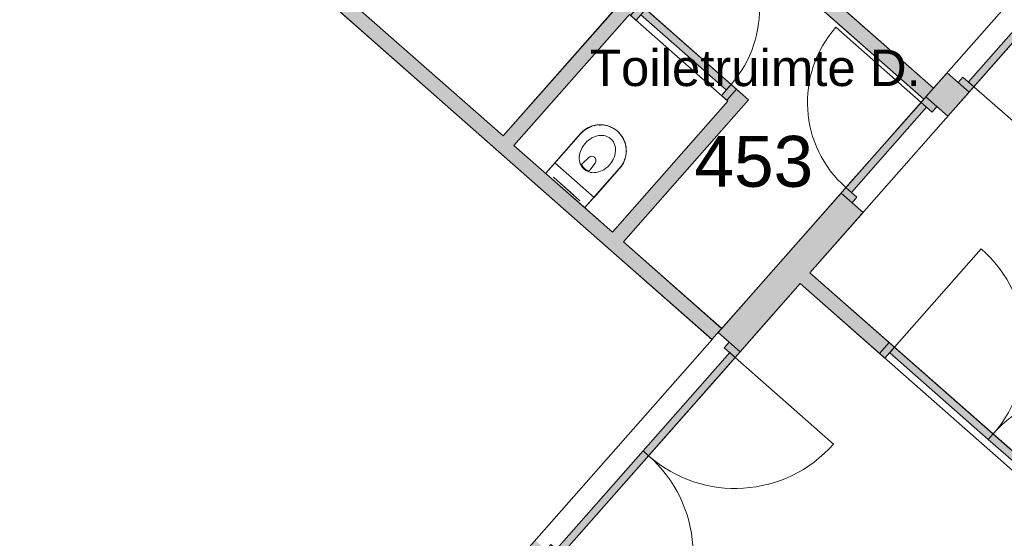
# Model space of a CAD drawing. Header units: millimetres. Extents: x 23089 to 106528, y 39021 to 113498.
# Tile 44 of 50: x 70451 to 77208, y 92729 to 96290. Entities that reach past the tile are written whole.
import ezdxf

# ---------------------------------------------------------------- set-up
doc = ezdxf.new("R2010")
doc.units = ezdxf.units.MM
for name, color, linetype, lineweight in [('A--A2__Ruwbouw', 8, 'Continuous', 9), ('A--L$01A__Algemeen', 7, 'Continuous', 9), ('A--L22__Binnenwanden', 2, 'Continuous', 9), ('A--L3__Afbouw', 2, 'Continuous', 9), ('A--L74__VasteSanitaireVoorz', 1, 'Continuous', 9), ('A--LR9__AlgVoorz', 7, 'Continuous', 9), ('A--TR9__AlgVoorz', 1, 'Continuous', 13)]:
    doc.layers.add(name, color=color, linetype=linetype, lineweight=lineweight)
doc.styles.add('Arial', font='arial.ttf', dxfattribs={"height": 350})
doc.styles.add('Arial_1', font='arial.ttf', dxfattribs={"height": 250})

# ---------------------------------------------------------------- blocks, each defined once
blk = doc.blocks.new('32_DO_WB_vo deur enkel1 - vo 2-1929187-DO-Begane grond - Nieuwe vloeren')
at = {"layer": 'A--L3__Afbouw'}
h = blk.add_hatch(color=9, dxfattribs=at)
h.paths.add_polyline_path([(560, 100), (510, 100), (510, 0), (560, 0), (560, 94)])
h.paths.add_polyline_path([(-270, 100), (-320, 100), (-320, 0), (-270, 0), (-270, 64.2)])
blk.add_hatch(color=9, dxfattribs=at).paths.add_polyline_path([(510, 100), (-270, 100), (-270, 50), (510, 50)])
at = {"layer": 'A--L$01A__Algemeen'}
blk.add_line((510, 100), (510, 880), dxfattribs=at)
blk.add_arc((510, 100), 780, 90, 180, dxfattribs=at)
at = {"layer": 'A--L3__Afbouw'}
for p, q in [((-270, 100), (-320, 100)), ((-320, 100), (-320, 0)), ((510, 100), (-270, 100)), ((-270, 100), (-270, 50)), ((-270, 0), (-270, 100)), ((510, 50), (510, 100)), ((560, 100), (510, 100)), ((510, 100), (510, 0)), ((560, 0), (560, 100)), ((-320, 0), (-270, 0)), ((-270, 50), (510, 50)), ((510, 0), (560, 0))]:
    blk.add_line(p, q, dxfattribs=at)
blk = doc.blocks.new('32_DO_WB_vo deur enkel1 - vo 2-V3-DO-Begane grond - Nieuwe vloeren')
at = {"layer": 'A--L3__Afbouw'}
h = blk.add_hatch(color=9, dxfattribs=at)
h.paths.add_polyline_path([(-320, 0), (-270, 0), (-270, 100), (-320, 100), (-320, 56)])
h.paths.add_polyline_path([(510, 0), (560, 0), (560, 100), (510, 100), (510, 50)])
blk.add_hatch(color=9, dxfattribs=at).paths.add_polyline_path([(-270, 50), (510, 50), (510, 100), (-270, 100)])
at = {"layer": 'A--L$01A__Algemeen'}
blk.add_line((510, 100), (510, 880), dxfattribs=at)
blk.add_arc((510, 100), 780, 90, 180, dxfattribs=at)
at = {"layer": 'A--L3__Afbouw'}
for p, q in [((-270, 100), (-320, 100)), ((-320, 100), (-320, 0)), ((510, 100), (-270, 100)), ((-270, 100), (-270, 50)), ((-270, 0), (-270, 100)), ((510, 50), (510, 100)), ((560, 100), (510, 100)), ((510, 100), (510, 0)), ((560, 0), (560, 100)), ((-320, 0), (-270, 0)), ((-270, 50), (510, 50)), ((510, 0), (560, 0))]:
    blk.add_line(p, q, dxfattribs=at)
blk = doc.blocks.new('32_DO_WB_vo deur enkel1 - vo 2-1960551-DO-Begane grond - Nieuwe vloeren')
at = {"layer": 'A--L3__Afbouw'}
h = blk.add_hatch(color=9, dxfattribs=at)
h.paths.add_polyline_path([(-320, 50), (-320, -50), (-270, -50), (-270, 50), (-316.7, 50)])
h.paths.add_polyline_path([(510, 50), (510, -50), (560, -50), (560, 50)])
blk.add_hatch(color=9, dxfattribs=at).paths.add_polyline_path([(-270, 0), (-270, -50), (510, -50), (510, 0), (-175.7, 0)])
at = {"layer": 'A--L$01A__Algemeen'}
blk.add_line((510, -50), (510, -830), dxfattribs=at)
blk.add_arc((510, -50), 780, 180, 270, dxfattribs=at)
at = {"layer": 'A--L3__Afbouw'}
for p, q in [((-320, -50), (-320, 50)), ((-320, 50), (-270, 50)), ((-270, 50), (-270, -50)), ((-270, 0), (510, 0)), ((-270, -50), (-270, 0)), ((510, -50), (510, 50)), ((510, 50), (560, 50)), ((510, 0), (510, -50)), ((560, 50), (560, -50)), ((-270, -50), (-320, -50)), ((510, -50), (-270, -50)), ((560, -50), (510, -50))]:
    blk.add_line(p, q, dxfattribs=at)
blk = doc.blocks.new('32_DO_WB_vo deur dubbel - vo-1929160-DO-Begane grond - Nieuwe vloeren')
at = {"layer": 'A--L3__Afbouw'}
h = blk.add_hatch(color=9, dxfattribs=at)
h.paths.add_polyline_path([(584.8, 100), (534.8, 100), (534.8, 0), (584.8, 0), (584.8, 94)])
h.paths.add_polyline_path([(-1265.2, 100), (-1315.2, 97.7), (-1315.2, 0), (-1265.2, 0), (-1265.2, 50)])
for points in [[(-365.2, 100), (-1265.2, 100), (-1265.2, 50), (-365.2, 50)], [(534.8, 100), (-365.2, 100), (-365.2, 50), (534.8, 56)]]:
    blk.add_hatch(color=9, dxfattribs=at).paths.add_polyline_path(points)
at = {"layer": 'A--L$01A__Algemeen'}
for p, q in [((-1265.2, 100), (-1265.2, 1000)), ((534.8, 100), (534.8, 1000))]:
    blk.add_line(p, q, dxfattribs=at)
for centre, start, end in [((-1265.2, 100), 360, 90), ((534.8, 100), 90, 180)]:
    blk.add_arc(centre, 900, start, end, dxfattribs=at)
at = {"layer": 'A--L3__Afbouw'}
for p, q in [((-1265.2, 100), (-1315.2, 100)), ((-1315.2, 100), (-1315.2, 0)), ((-365.2, 100), (-1265.2, 100)), ((-1265.2, 100), (-1265.2, 50)), ((-1265.2, 0), (-1265.2, 100)), ((-365.2, 50), (-365.2, 100)), ((534.8, 100), (-365.2, 100)), ((-365.2, 100), (-365.2, 50)), ((534.8, 50), (534.8, 100)), ((584.8, 100), (534.8, 100)), ((534.8, 100), (534.8, 0)), ((584.8, 0), (584.8, 100)), ((-1315.2, 0), (-1265.2, 0)), ((-1265.2, 50), (-365.2, 50)), ((-365.2, 50), (534.8, 50)), ((534.8, 0), (584.8, 0))]:
    blk.add_line(p, q, dxfattribs=at)
blk = doc.blocks.new('32_DO_WB_vo deur dubbel - vo-1960542-DO-Begane grond - Nieuwe vloeren')
at = {"layer": 'A--L3__Afbouw'}
h = blk.add_hatch(color=9, dxfattribs=at)
h.paths.add_polyline_path([(-1315.2, 50), (-1315.2, -50), (-1265.2, -50), (-1265.2, 50)])
h.paths.add_polyline_path([(534.8, 50), (534.8, -50), (584.8, -50), (584.8, 50)])
for points in [[(-1265.2, 0), (-1265.2, -50), (-365.2, -50), (-365.2, 0)], [(-365.2, 0), (-365.2, -50), (534.8, -50), (534.8, 0)]]:
    blk.add_hatch(color=9, dxfattribs=at).paths.add_polyline_path(points)
at = {"layer": 'A--L$01A__Algemeen'}
for p, q in [((-1265.2, -50), (-1265.2, -950)), ((534.8, -50), (534.8, -950))]:
    blk.add_line(p, q, dxfattribs=at)
for centre, start, end in [((-1265.2, -50), 270, 0), ((534.8, -50), 180, 270)]:
    blk.add_arc(centre, 900, start, end, dxfattribs=at)
at = {"layer": 'A--L3__Afbouw'}
for p, q in [((-1315.2, -50), (-1315.2, 50)), ((-1315.2, 50), (-1265.2, 50)), ((-1265.2, 50), (-1265.2, -50)), ((-1265.2, 0), (-365.2, 0)), ((-1265.2, -50), (-1265.2, 0)), ((-365.2, 0), (-365.2, -50)), ((-365.2, 0), (534.8, 0)), ((-365.2, -50), (-365.2, 0)), ((534.8, -50), (534.8, 50)), ((534.8, 50), (584.8, 50)), ((534.8, 0), (534.8, -50)), ((584.8, 50), (584.8, -50)), ((-1265.2, -50), (-1315.2, -50)), ((-365.2, -50), (-1265.2, -50)), ((534.8, -50), (-365.2, -50)), ((584.8, -50), (534.8, -50))]:
    blk.add_line(p, q, dxfattribs=at)
blk = doc.blocks.new('74_PF_UN_toilet_rimfree - type-V32-DO-Begane grond - Nieuwe vloeren')
at = {"layer": 'A--L$01A__Algemeen'}
for p, q in [((-180, -97.1), (-180, -363.1)), ((179.8, -97.1), (-180, -97.1)), ((-180, -97.1), (-180, -363.1)), ((-180, -97.1), (179.8, -97.1)), ((179.8, -363.1), (179.8, -97.1)), ((179.8, -363.1), (179.8, -97.1))]:
    blk.add_line(p, q, dxfattribs=at)
at = {"layer": 'A--L$01A__Algemeen', "flags": 128}
blk.add_lwpolyline([(-180, -363.1), (-179.9, -370.3), (-179.4, -377.5), (-178.7, -384.7), (-177.7, -391.8), (-176.4, -398.9), (-174.8, -405.9), (-173, -412.8), (-170.9, -419.7), (-168.5, -426.5), (-165.8, -433.2), (-162.9, -439.7), (-159.7, -446.2), (-156.2, -452.5), (-152.5, -458.7), (-148.6, -464.7), (-144.4, -470.6), (-140, -476.2), (-135.4, -481.7), (-130.5, -487.1), (-125.4, -492.2), (-120.2, -497.1), (-114.7, -501.8), (-109.1, -506.2), (-103.3, -510.5), (-97.3, -514.5), (-91.2, -518.3), (-84.9, -521.8), (-78.5, -525), (-72, -528), (-65.3, -530.8), (-58.5, -533.3), (-51.7, -535.5), (-44.8, -537.4), (-37.8, -539), (-30.7, -540.4), (-23.6, -541.5), (-16.4, -542.3), (-9.2, -542.8), (-2.1, -543), (5.1, -542.9), (12.3, -542.6), (19.5, -541.9), (26.6, -541), (33.7, -539.8), (40.8, -538.3), (47.7, -536.5), (54.6, -534.5), (61.4, -532.2), (68.1, -529.6), (74.7, -526.7), (81.2, -523.6), (87.6, -520.2), (93.8, -516.6), (99.8, -512.7), (105.7, -508.6), (111.5, -504.2), (117, -499.6), (122.4, -494.8), (127.6, -489.8), (132.5, -484.6), (137.3, -479.2), (141.8, -473.6), (146.1, -467.9), (150.2, -461.9), (154, -455.9), (157.6, -449.6), (160.9, -443.2), (164, -436.7), (166.8, -430.1), (169.4, -423.4), (171.7, -416.6), (173.6, -409.6), (175.4, -402.7), (176.8, -395.6), (178, -388.5), (178.8, -381.4), (179.4, -374.2), (179.7, -367), (179.8, -363.1)], dxfattribs=at)
at = {"layer": 'A--L$01A__Algemeen'}
blk.add_arc((-0.1, -363.1), 179.9, 180, 360, dxfattribs=at)
for points, knots in [([(-178, -99.1), (-178.2, -98.9), (-178.4, -98.7), (-178.8, -98.3), (-179, -98.1), (-179.1, -98), (-179.3, -97.9), (-179.4, -97.7), (-179.6, -97.5), (-179.7, -97.4), (-179.9, -97.3), (-180, -97.1), (-180, -97.1), (-180, -97.1)], [-1, -1, -1, -1, -0.833333, -0.75, -0.666667, -0.625, -0.583333, -0.5, -0.416667, -0.333333, -0.25, -0.166667, 0, 0, 0, 0]), ([(179.8, -97.1), (179.8, -97.1), (179.7, -97.1), (179.6, -97.3), (179.5, -97.4), (179.4, -97.5), (179.2, -97.7), (179, -97.9), (178.8, -98.1), (178.7, -98.2), (178.5, -98.4), (178.2, -98.7), (177.9, -98.9), (177.8, -99.1)], [0, 0, 0, 0, 0.166667, 0.25, 0.333333, 0.416667, 0.5, 0.583333, 0.666667, 0.708333, 0.75, 0.833333, 1, 1, 1, 1])]:
    blk.add_open_spline(points, degree=3, knots=knots, dxfattribs=at)
at = {"layer": 'A--L74__VasteSanitaireVoorz'}
for p, q in [((-178.3, -63), (-178.3, 0)), ((-178.3, -63), (-178.3, 0)), ((-118, 0), (-123, 0)), ((-118, 0), (118, 0)), ((123, 0), (118, 0)), ((178.3, 0), (178.3, -63)), ((178.3, 0), (178.3, -63)), ((-178.3, 0), (-178.3, -362.3)), ((-178.3, 0), (-178.3, -362.3)), ((-178.3, -362.3), (-178.3, -63)), ((-178.3, -362.3), (-178.3, -63)), ((-123, -15), (-118, -15)), ((-123, -15), (-118, -15)), ((118, -15), (-118, -15)), ((-69, -15.5), (69, -15.5)), ((-69, -15.5), (69, -15.5)), ((31, -15.5), (-31, -15.5)), ((31, -15.5), (-31, -15.5)), ((118, -15), (123, -15)), ((118, -15), (123, -15)), ((178.3, -362.3), (178.3, 0)), ((178.3, -362.3), (178.3, 0)), ((178.3, -63), (178.3, -362.3)), ((178.3, -63), (178.3, -362.3)), ((-34.8, -218.3), (-29.5, -278.1)), ((34.8, -218.3), (29.5, -278.1)), ((-166.8, -425.1), (-164.2, -431.7)), ((-166.8, -425.1), (-164.2, -431.7)), ((140.7, -471.8), (144.9, -466.1)), ((140.7, -471.8), (144.9, -466.1)), ((116.1, -497.5), (121.4, -492.8)), ((116.1, -497.5), (121.4, -492.8))]:
    blk.add_line(p, q, dxfattribs=at)
at = {"layer": 'A--L74__VasteSanitaireVoorz', "flags": 128}
for points in [[(-177.7, -376.5), (-177, -383.6), (-176, -390.7), (-174.7, -397.7)], [(-177.7, -376.5), (-177, -383.6), (-176, -390.7), (-174.7, -397.7)], [(173.9, -401.4), (175.3, -394.5), (176.5, -387.4), (177.3, -380.3), (177.9, -373.2)], [(173.9, -401.4), (175.3, -394.5), (176.5, -387.4), (177.3, -380.3), (177.9, -373.2)], [(159.6, -441.7), (162.7, -435.2), (165.4, -428.6), (168, -422)], [(159.6, -441.7), (162.7, -435.2), (165.4, -428.6), (168, -422)]]:
    blk.add_lwpolyline(points, dxfattribs=at)
at = {"layer": 'A--L74__VasteSanitaireVoorz'}
for centre, radius, start, end in [((4.3, -301), 105.4, 109.89892, 125.03533), ((0, -289.1), 92.7, 70.10108, 109.89892), ((0, -289.1), 87.7, 70.10108, 109.89892), ((-4.3, -301), 105.4, 54.96467, 70.10108), ((51, -333.7), 162.5, 144.96467, 161.73258), ((4.3, -301), 105.4, 125.03533, 144.96467), ((-21.1, -217.1), 13.7, 129.71536, 185), ((21.1, -217.1), 13.7, 355, 50.28464), ((-4.3, -301), 105.4, 35.03533, 54.96467), ((-51, -333.7), 162.5, 18.26742, 35.03533), ((51, -333.7), 162.5, 161.73258, 186.26742), ((0, -275.5), 29.6, 185, 355), ((-51, -333.7), 162.5, 353.73258, 18.26742), ((0, -362.3), 178.3, 180, 192.22302), ((0, -362.3), 178.3, 180, 192.22302), ((0, -362.3), 178.3, 180, 192.22302), ((0, -362.3), 178.3, 180, 192.22302), ((73, -331.3), 184.6, 186.26742, 203.73258), ((-73, -331.3), 184.6, 336.26742, 353.73258), ((0, -362.3), 178.3, 330, 0), ((0, -362.3), 178.3, 330, 360), ((0, -362.3), 178.3, 330, 0), ((0, -362.3), 178.3, 330, 360), ((16.9, -356), 123.3, 203.73258, 236.26742), ((0, -381.4), 92.8, 236.26742, 303.73258), ((-16.9, -356), 123.3, 303.73258, 336.26742)]:
    blk.add_arc(centre, radius, start, end, dxfattribs=at)

msp = doc.modelspace()

# ---------------------------------------------------------------- hatches: boundary and pattern name
at = {"layer": 'A--A2__Ruwbouw'}
for points in [[(76656.7, 95744.2), (76722.8, 95819.3), (72235.5, 99772.8), (72169.4, 99697.8), (76571.5, 95819.3)], [(75202, 94095.1), (75268.1, 94170.2), (70628.7, 98257.8), (70562.5, 98182.9), (75123.4, 94164.4)], [(73843.2, 95425.7), (75230.7, 97000.6), (75155.7, 97066.7), (73768.1, 95491.8)], [(74593.8, 94764.3), (75447.8, 95744.2), (75378.1, 95805.7), (74518.8, 94830.4)]]:
    msp.add_hatch(color=9, dxfattribs=at).paths.add_polyline_path(points)
h = msp.add_hatch(color=9, dxfattribs=at)
h.paths.add_polyline_path([(68334.1, 85994.2), (74138.8, 92583.2), (73988.7, 92715.4), (68184, 86126.4), (68250.1, 86068.2)])
h.paths.add_polyline_path([(75394.8, 94008.9), (76238.8, 94967.1), (76088.8, 95099.3), (75244.7, 94141.1), (75393, 94010.4)])
h.paths.add_polyline_path([(76820.6, 95627.4), (76961.5, 95796.4), (76815.9, 95924.7), (76670.5, 95759.6), (76722.8, 95713.5)])
h.paths.add_polyline_path([(77547.7, 96452.8), (78466.4, 97495.6), (78316.3, 97627.8), (77397.6, 96585)])
h = msp.add_hatch(color=9, dxfattribs=at)
h.paths.add_polyline_path([(75312, 95730.6), (75378.1, 95805.7), (75370.4, 95812.4), (75304.3, 95737.4)])
h.paths.add_polyline_path([(74644, 96319.2), (74708.7, 96395.4), (74702.5, 96401), (74636.3, 96325.9)])
h = msp.add_hatch(color=9, dxfattribs=at)
h.paths.add_polyline_path([(78337.7, 92249.3), (78403.8, 92324.3), (77843.7, 92817.7), (77777.6, 92742.7), (78329.5, 92256.5)])
h.paths.add_polyline_path([(76351.9, 93998.6), (76418, 94073.7), (75874, 94552.9), (75807.9, 94477.9), (76266.7, 94073.7)])

# ---------------------------------------------------------------- linework, layer by layer
at = {"layer": 'A--L22__Binnenwanden', "lineweight": 15}
for p, q in [((70712.6, 98050.6), (75202, 94095.1)), ((76722.8, 95819.3), (74921.8, 97406)), ((75155.7, 97066.7), (73768.1, 95491.8)), ((75230.7, 97000.6), (76656.7, 95744.2)), ((73768.1, 95491.8), (72793.3, 96350.7)), ((73843.2, 95425.7), (74636.3, 96325.9)), ((76815.9, 95924.7), (76670.5, 95759.6)), ((76966, 95792.5), (76815.9, 95924.7)), ((75370.4, 95812.4), (75304.3, 95737.4)), ((75453.1, 95739.6), (75370.4, 95812.4)), ((76656.7, 95744.2), (76722.8, 95819.3)), ((76670.5, 95759.6), (76820.6, 95627.4)), ((76820.6, 95627.4), (76966, 95792.5)), ((75312, 95730.6), (74518.8, 94830.4)), ((74593.8, 94764.3), (75453.1, 95739.6)), ((75304.3, 95737.4), (75312, 95730.6)), ((74105.8, 95194.2), (73843.2, 95425.7)), ((76088.8, 95099.3), (75244.7, 94141.1)), ((76238.8, 94967.1), (76088.8, 95099.3)), ((74518.8, 94830.4), (74282.9, 95038.2)), ((75874, 94552.9), (76238.8, 94967.1)), ((75268.1, 94170.2), (74593.8, 94764.3)), ((76418, 94073.7), (75874, 94552.9)), ((75394.8, 94008.9), (75807.9, 94477.9)), ((75807.9, 94477.9), (76351.9, 93998.6)), ((75202, 94095.1), (75268.1, 94170.2)), ((75244.7, 94141.1), (75394.8, 94008.9)), ((76351.9, 93998.6), (76418, 94073.7))]:
    msp.add_line(p, q, dxfattribs=at)
at = {"layer": 'A--LR9__AlgVoorz'}
for p, q in [((75807.9, 94477.9), (75487.5, 94114.2)), ((78337.7, 92249.3), (75807.9, 94477.9)), ((75487.5, 94114.2), (75285.2, 93884.6)), ((75285.2, 93884.6), (68334.1, 85994.2))]:
    msp.add_line(p, q, dxfattribs=at)
at = {"layer": 'A--LR9__AlgVoorz', "flags": 128}
for points in [[(72793.3, 96350.7), (73768.1, 95491.8), (74594.4, 96429.5), (75155.7, 97066.7), (74818.2, 97364.1), (73842.2, 98224), (72207.8, 99664), (72167.9, 99699.1), (71506.2, 98949.7), (73519.9, 97175.5)], [(78316.3, 97627.8), (76515.2, 99214.5), (75880.8, 98494.5), (74921.8, 97406), (75259.3, 97108.6), (76722.9, 95819.1)], [(62181.5, 88387.1), (62604.7, 81304.8), (66240.2, 85431.6), (67500.4, 86862), (68250.1, 86201.4), (75203.2, 94094.1), (75163.5, 94129.1), (74490.2, 94722.3), (73739.5, 95383.7), (72689.6, 96308.7), (70712.6, 98050.6), (66920.1, 93754.8)], [(80996.3, 95266.7), (78466.4, 97495.6), (76874.1, 95688.1), (76805.8, 95610.7), (75874, 94552.9), (78403.8, 92324.3), (79040, 93046.4)], [(74593.8, 94764.3), (75269.3, 94169.1), (75690.9, 94647.6), (76656.8, 95744.1), (76655.6, 95745.2), (75230.7, 97000.6), (74702.5, 96401), (75453.1, 95739.6)], [(73843.2, 95425.7), (74518.8, 94830.4), (75312, 95730.6), (74636.3, 96325.9)]]:
    msp.add_lwpolyline(points, close=True, dxfattribs=at)

# ---------------------------------------------------------------- block references
at = {"layer": 'A--L3__Afbouw'}
for name, p, rotation in [('32_DO_WB_vo deur enkel1 - vo 2-1960551-DO-Begane grond - Nieuwe vloeren', (75097.3, 95986.5), 138.6179553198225), ('32_DO_WB_vo deur enkel1 - vo 2-1929187-DO-Begane grond - Nieuwe vloeren', (77261.1, 96278.8), 228.6212953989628), ('32_DO_WB_vo deur enkel1 - vo 2-V3-DO-Begane grond - Nieuwe vloeren', (76375.3, 95273.3), 48.62129539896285), ('32_DO_WB_vo deur dubbel - vo-1960542-DO-Begane grond - Nieuwe vloeren', (76823.8, 93649.6), 138.6212953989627), ('32_DO_WB_vo deur dubbel - vo-1929160-DO-Begane grond - Nieuwe vloeren', (74450.3, 93088.2), 228.6212953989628)]:
    msp.add_blockref(name, p, dxfattribs=dict(at, rotation=rotation))
at = {"layer": 'A--L74__VasteSanitaireVoorz', "rotation": 138.617955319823}
msp.add_blockref('74_PF_UN_toilet_rimfree - type-V32-DO-Begane grond - Nieuwe vloeren', (74194.4, 95116.2), dxfattribs=at)

# ---------------------------------------------------------------- texts
at = {"layer": 'A--TR9__AlgVoorz', "attachment_point": 1}
for s, insert, char_height, width, style in [('Toiletruimte D.', (74364.6, 96084.2), 250, 2741.771, 'Arial_1'), ('453', (75081, 95492.4), 350, 1010.126, 'Arial')]:
    msp.add_mtext(s, dxfattribs=dict(at, insert=insert, char_height=char_height, width=width, style=style))

doc.saveas('drawing.dxf')
